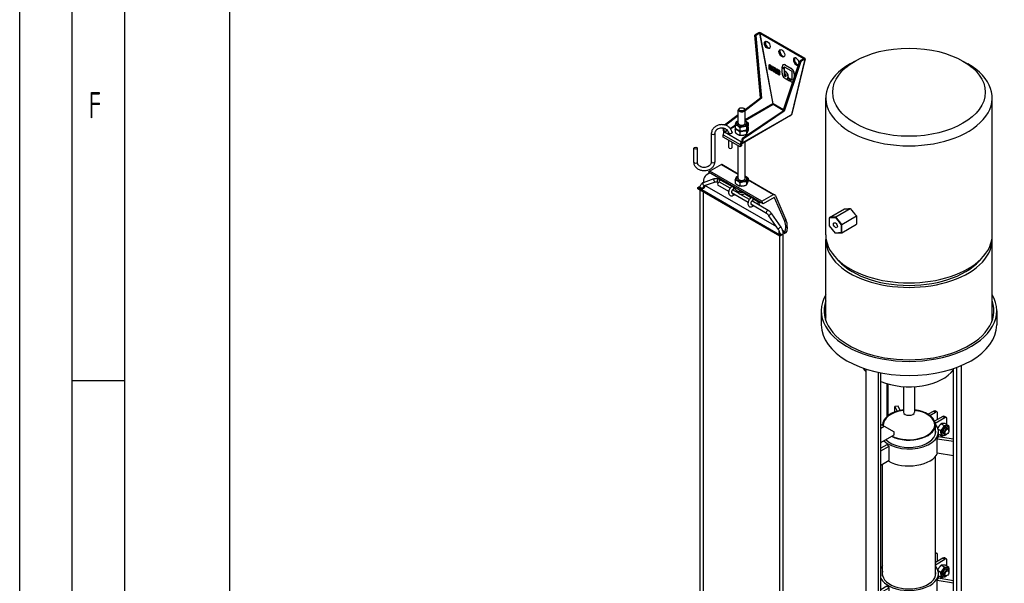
# Model space of a CAD drawing. Header units: millimetres. Extents: x 0 to 5940, y 0 to 4200.
# Tile 11 of 58: x 0 to 937, y 907 to 1444. Entities that reach past the tile are written whole.
import ezdxf

# ---------------------------------------------------------------- set-up
doc = ezdxf.new("R2010")
doc.units = ezdxf.units.MM
doc.header["$LTSCALE"] = 50
doc.layers.get('0').update_dxf_attribs({"linetype": 'CONTINUOUS'})
for name, color, linetype in [('01-LINIE-025', 1, 'CONTINUOUS'), ('02-LINIE-035', 2, 'CONTINUOUS'), ('KSB-BLATTRAND', 2, 'CONTINUOUS')]:
    doc.layers.add(name, color=color, linetype=linetype)
doc.styles.get("Standard").update_dxf_attribs({"font": 'ISOCP.SHX'})

# ---------------------------------------------------------------- blocks, each defined once
blk = doc.blocks.new('A$C9f6073f6')
at = {"layer": '02-LINIE-035'}
for p, q in [((-77.8, 932.8), (-84.9, 928.8)), ((77.8, 932.8), (84.9, 928.8)), ((-120, 682.2), (-120, 879.8)), ((120, 682.2), (120, 879.8)), ((-114.6, 707.3), (-93.2, 719.6)), ((-105.7, 708.1), (-84.9, 720.1)), ((-105.7, 708.1), (-114.6, 707.3)), ((-114.6, 706.6), (-106.1, 707.4)), ((-114.6, 707.3), (-114.6, 706.6)), ((-114.6, 695.3), (-114.6, 706.6)), ((-106.1, 707.4), (-105.7, 708.1)), ((-106.1, 707.4), (-97.6, 696.8)), ((-96.9, 697.1), (-105.7, 708.1)), ((-96.9, 697.1), (-97.6, 696.8)), ((-97.6, 696.8), (-97.6, 685.5)), ((-96.9, 697.1), (-75.6, 709.4)), ((-96.9, 685.3), (-75.6, 697.6)), ((-96.9, 685.3), (-96.9, 697.1)), ((-75.6, 709.4), (-75.6, 697.6)), ((-106.1, 684.7), (-114.6, 695.3)), ((-97.6, 685.5), (-106.1, 684.7)), ((-105.7, 684.5), (-106.1, 684.7)), ((-105.7, 684.5), (-96.9, 685.3)), ((-96.9, 685.3), (-97.6, 685.5)), ((-120, 558.6), (-120, 675.7)), ((120, 558.6), (120, 675.7)), ((-126.5, 572.8), (-126.5, 552.4)), ((126.5, 572.8), (126.5, 552.4)), ((-61.8, 144), (-61.8, 488.6)), ((-44.1, 133.8), (-44.1, 483.9)), ((-40.6, 135.8), (-40.6, 483.2)), ((64.2, 152), (64.2, 489.4)), ((69.1, 151.3), (69.1, 491.2)), ((75.5, 165.2), (75.5, 493.8)), ((-31.4, 420.6), (-31.4, 467.4)), ((-30.2, 421.6), (-30.2, 467)), ((-8, 463.3), (-8, 426.6)), ((8, 463.3), (8, 426.6)), ((-15.7, 435.3), (-20.5, 434.6)), ((-20.5, 426.8), (-20.5, 434.6)), ((-20.5, 434.6), (-17.3, 427.8)), ((-12.7, 429), (-15.7, 435.3)), ((35.6, 428), (27.6, 423.4)), ((30.2, 421.6), (38.4, 426.3)), ((35.6, 428), (38.4, 426.3)), ((40.4, 426.5), (37.6, 428.2)), ((36.5, 414.4), (37.8, 413.7)), ((49, 420.2), (37, 413.3)), ((37.8, 410.5), (51.9, 418.6)), ((41.2, 415.7), (41.2, 424.7)), ((49, 420.2), (51.9, 418.6)), ((53.9, 418.8), (51, 420.4)), ((54.7, 408.6), (54.7, 417)), ((-39.1, 408.1), (-40.6, 407.3)), ((-40.6, 403.2), (-35.6, 406.1)), ((-39.1, 408.1), (-35.6, 406.1)), ((-38.1, 407.5), (-38.1, 408.2)), ((-35.6, 406.1), (-21.5, 397.9)), ((-21.5, 393.8), (-21.5, 397.9)), ((38.1, 394.7), (38.1, 408.2)), ((41.9, 402.1), (45.5, 400.1)), ((42.5, 390.9), (42.5, 398)), ((46.6, 409.9), (50.9, 407.4)), ((52.4, 409.9), (56.8, 407.4)), ((54.6, 404), (56.5, 402.9)), ((57.6, 399.8), (57.6, 400.6)), ((-40.6, 382.8), (-21.5, 393.8)), ((42, 391), (40.7, 388.2)), ((40.7, 388.2), (64.2, 384.6)), ((40.7, 367.8), (40.7, 388.2)), ((64.2, 387.6), (42, 391)), ((42.5, 394.8), (45.9, 392.8)), ((49.1, 392.5), (45.5, 390.5)), ((49.6, 395.3), (51.5, 394.2)), ((54.7, 394.8), (54, 394.5)), ((-32.1, 379.5), (-40.6, 374.6)), ((-40.6, 370.5), (-28.5, 377.5)), ((-28.5, 377.5), (-32.1, 379.5)), ((-28.5, 357.1), (-28.5, 377.5)), ((-40.6, 350.1), (-28.5, 357.1)), ((38.1, 190.5), (38.1, 362.6)), ((40.7, 367.8), (64.2, 364.2)), ((-38.1, 190.5), (-38.1, 351.6)), ((40.4, 222.4), (38.1, 223.8)), ((38.1, 222.4), (38.4, 222.2)), ((38.1, 222), (38.4, 222.2)), ((49, 216.1), (38.1, 209.8)), ((38.1, 206.5), (51.9, 214.5)), ((41.2, 211.6), (41.2, 220.6)), ((49, 216.1), (51.9, 214.5)), ((53.9, 214.7), (51, 216.3)), ((46.6, 205.8), (50.9, 203.3)), ((52.4, 205.8), (56.8, 203.3)), ((54.6, 199.9), (56.5, 198.8)), ((54.7, 204.5), (54.7, 212.8)), ((42, 186.9), (40.7, 184.1)), ((41.9, 198), (45.5, 195.9)), ((64.2, 183.4), (42, 186.9)), ((42.5, 186.8), (42.5, 193.9)), ((42.5, 190.6), (45.9, 188.7)), ((49.1, 188.4), (45.5, 186.3)), ((49.6, 191.2), (51.5, 190.1)), ((54.7, 190.7), (54, 190.3)), ((57.6, 195.7), (57.6, 196.5)), ((-32.1, 175.4), (-40.6, 170.5)), ((-40.6, 166.4), (-28.5, 173.4)), ((-28.5, 173.4), (-32.1, 175.4)), ((-28.5, 153), (-28.5, 173.4)), ((40.7, 184.1), (64.2, 180.4)), ((40.7, 163.7), (40.7, 184.1)), ((40.7, 163.7), (64.2, 160)), ((69.1, 151.3), (75.5, 165.2)), ((-61.8, 144), (-44.1, 133.8)), ((-40.6, 146), (-28.5, 153)), ((64.2, 152), (69.1, 151.3)), ((-44.1, 133.8), (-40.6, 135.8))]:
    blk.add_line(p, q, dxfattribs=at)
for centre, major_axis in [((0, 887.9), (-110, 0)), ((-106.1, 696.1), (-2, 3.46)), ((54.7, 398.2), (-2.04, -3.53)), ((54.7, 194.1), (-2.04, -3.53))]:
    blk.add_ellipse(centre, major_axis=major_axis, ratio=0.57735, dxfattribs=at)
for centre, major_axis, ratio, start_param, end_param in [((0, 879.8), (-120, 0), 0.57735, 5.497787, 10.210176), ((0, 769.1), (-119.6, -42.1), 0.218386, 0.6043, 0.708656), ((0, 769.1), (-101.1, 92.5), 0.697902, 1.353537, 1.457893), ((0, 682.2), (-120, 0), 0.57735, 0, 3.141593), ((0, 675.7), (120, 0), 0.57735, 3.094435, 6.330343), ((0, 675.7), (-115, 0), 0.57735, 0.414092, 2.7275), ((0, 572.8), (126.5, 0), 0.57735, 2.819631, 6.605147), ((0, 572.8), (-122.5, 0), 0.57735, 6.08081, 9.627154), ((0, 552.4), (-122.5, 0), 0.57735, 6.08081, 6.138372), ((0, 553.2), (-121.5, 0), 0.57735, 6.125888, 6.17287), ((0, 552.4), (122.5, 0), 0.57735, 0.144813, 0.202376), ((0, 553.2), (121.5, 0), 0.57735, 0.110315, 0.157297), ((0, 552.4), (126.5, 0), 0.57735, 3.141593, 6.283185), ((0, 503.4), (-69.9, 0), 0.57735, 0.337325, 0.485883), ((0, 503.4), (69.8, 0), 0.57735, 4.092965, 5.879473), ((0, 408.2), (-38.1, 0), 0.57735, 4.924219, 6.31894), ((0, 408.2), (-37.1, 0), 0.57735, 4.930027, 6.348403), ((0, 408.2), (38.1, 0), 0.57735, 3.992741, 7.642151), ((0, 408.2), (37.1, 0), 0.57735, 3.994519, 7.636343), ((0, 426.6), (8, 0), 0.57735, 3.141593, 6.283185), ((35.6, 424.7), (2, 3.46), 0.57735, 0, 0.785398), ((38.4, 423.1), (2, 3.46), 0.57735, 5.497787, 7.068583), ((49, 417), (2, 3.46), 0.57735, 0, 0.785398), ((51.9, 415.3), (2, 3.46), 0.57735, 5.497787, 7.068583), ((0, 398), (-42.5, 0), 0.57735, 5.820309, 5.867316), ((0, 398), (42.5, 0), 0.57735, 3.68947, 6.746062), ((0, 398), (38.5, 0), 0.57735, 3.664238, 6.436229), ((52.1, 399.6), (3.65, 6.32), 0.57735, 5.402983, 10.30498), ((52.1, 399.6), (2.5, 4.33), 0.57735, 0, 3.141593), ((54, 398.6), (2.5, 4.33), 0.57735, 5.497896, 10.210067), ((0, 373.5), (42.5, 0), 0.57735, 3.926991, 6.042918), ((38.4, 219), (2, 3.46), 0.57735, 5.497787, 7.068583), ((49, 212.8), (2, 3.46), 0.57735, 0, 0.785398), ((51.9, 211.2), (2, 3.46), 0.57735, 5.497787, 7.068583), ((0, 193.9), (-42.5, 0), 0.57735, 5.82148, 5.97929), ((0, 193.9), (-42.5, 0), 0.57735, 0.303895, 3.603298), ((52.1, 195.5), (3.65, 6.32), 0.57735, 5.402983, 10.30498), ((52.1, 195.5), (2.5, 4.33), 0.57735, 0, 3.141593), ((54, 194.4), (2.5, 4.33), 0.57735, 5.497896, 10.210067), ((0, 193.9), (38.5, 0), 0.57735, 2.988549, 6.436229), ((0, 169.4), (42.5, 0), 0.57735, 3.926991, 6.042918)]:
    blk.add_ellipse(centre, major_axis=major_axis, ratio=ratio, start_param=start_param, end_param=end_param, dxfattribs=at)
for points, weights in [([(46.6, 409.9), (43.2, 407), (41.5, 403.4)], [1, 1.14154565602, 1.02407252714]), ([(45.5, 400.1), (49.2, 403.2), (50.9, 407.4)], [1, 1.15470053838, 1]), ([(45.9, 392.8), (46.6, 395.9), (45.5, 400.1)], [1, 1.15470053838, 1]), ([(52.4, 409.9), (48.6, 410.5), (46.6, 409.9)], [1, 1.15470053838, 1]), ([(50.9, 407.4), (54.8, 406.9), (56.8, 407.4)], [1, 1.15470053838, 1]), ([(56.8, 407.4), (57.7, 404), (57.4, 401.6)], [1, 1.12227556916, 1.05125750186]), ([(51.8, 392.8), (49.8, 392.3), (45.9, 392.8)], [1, 1.15470053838, 1]), ([(53.2, 394.1), (52.5, 393.5), (51.8, 392.8)], [1.04661676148, 1.02859326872, 1]), ([(46.6, 205.8), (43.2, 202.9), (41.5, 199.3)], [1, 1.14154565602, 1.02407252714]), ([(45.5, 195.9), (49.2, 199.1), (50.9, 203.3)], [1, 1.15470053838, 1]), ([(52.4, 205.8), (48.6, 206.3), (46.6, 205.8)], [1, 1.15470053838, 1]), ([(50.9, 203.3), (54.8, 202.7), (56.8, 203.3)], [1, 1.15470053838, 1]), ([(56.8, 203.3), (57.7, 199.9), (57.4, 197.4)], [1, 1.12227556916, 1.05125750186]), ([(45.9, 188.7), (46.6, 191.8), (45.5, 195.9)], [1, 1.15470053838, 1]), ([(51.8, 188.7), (49.8, 188.1), (45.9, 188.7)], [1, 1.15470053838, 1]), ([(53.2, 190), (52.5, 189.3), (51.8, 188.7)], [1.04661676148, 1.02859326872, 1])]:
    blk.add_rational_spline(points, weights, degree=2, dxfattribs=at)
blk = doc.blocks.new('Rahmen_A2')
at = {"color": 1, "ltscale": 150}
for p, q in [((0, 0), (0, 420)), ((10, 10), (10, 410)), ((20, 10), (20, 297))]:
    blk.add_line(p, q, dxfattribs=at)
at = {"layer": 'KSB-BLATTRAND'}
for p, q in [((5, 5), (5, 415)), ((10, 110), (5, 110))]:
    blk.add_line(p, q, dxfattribs=at)
at = {"layer": 'KSB-BLATTRAND', "width": 0.75}
blk.add_text('F', height=2.5, dxfattribs=at).set_placement((6.5625, 135))

msp = doc.modelspace()

# ---------------------------------------------------------------- linework, layer by layer
at = {"layer": '02-LINIE-035'}
for p, q in [((703.59, 1431.48), (699.91, 1429.36)), ((705.18, 1369.7), (699.91, 1429.36)), ((699.91, 1429.36), (700.86, 1428.81)), ((704.3, 1430.8), (700.86, 1428.81)), ((700.86, 1428.81), (706.12, 1369.15)), ((704.3, 1430.8), (716.9, 1363.76)), ((717.35, 1363.83), (704.77, 1430.8)), ((704.77, 1430.8), (746.07, 1406.95)), ((705.45, 1431.46), (747.22, 1407.35)), ((747.25, 1406.27), (734.67, 1353.84)), ((747.61, 1406.69), (735.04, 1354.31)), ((746.08, 1406.68), (742.63, 1404.69)), ((747.25, 1406.27), (743.57, 1404.15)), ((746.07, 1406.95), (745.99, 1406.64)), ((713.69, 1401.19), (713.46, 1401.05)), ((713.46, 1396.76), (713.46, 1401.05)), ((713.46, 1401.05), (714.35, 1400.54)), ((714.35, 1396.24), (713.46, 1396.76)), ((713.69, 1401.19), (714.58, 1400.67)), ((714.58, 1400.67), (714.35, 1400.54)), ((714.35, 1400.54), (714.35, 1398.54)), ((714.35, 1398.54), (715.25, 1400.02)), ((715.25, 1395.72), (714.35, 1398.24)), ((714.35, 1398.24), (714.35, 1396.24)), ((714.58, 1400.67), (714.58, 1398.92)), ((714.58, 1397.6), (714.58, 1396.38)), ((715.48, 1400.15), (715.25, 1400.02)), ((715.25, 1400.02), (716.26, 1399.44)), ((716.26, 1399.44), (715.29, 1397.85)), ((715.52, 1397.98), (715.29, 1397.85)), ((715.29, 1397.85), (716.26, 1395.14)), ((715.48, 1400.15), (716.49, 1399.57)), ((716.49, 1399.57), (715.52, 1397.98)), ((715.52, 1397.98), (716.49, 1395.28)), ((716.49, 1399.57), (716.26, 1399.44)), ((716.94, 1397.46), (716.94, 1398.21)), ((717.38, 1398.81), (717.15, 1398.68)), ((717.89, 1398.76), (717.66, 1398.63)), ((717.66, 1398.63), (719.01, 1397.85)), ((718.04, 1397.5), (717.83, 1397.38)), ((717.83, 1397.38), (717.83, 1397.11)), ((718.06, 1397.24), (717.83, 1397.11)), ((717.89, 1398.76), (719.24, 1397.98)), ((718.23, 1396.9), (718, 1396.77)), ((718, 1396.77), (719.13, 1395.9)), ((718.64, 1397.15), (718.04, 1397.5)), ((718.06, 1397.49), (718.06, 1397.24)), ((718.23, 1396.9), (719.36, 1396.03)), ((718.84, 1396.67), (718.84, 1396.79)), ((719.74, 1396.16), (718.84, 1396.67)), ((719.24, 1397.98), (719.01, 1397.85)), ((719.97, 1396.72), (719.74, 1396.59)), ((719.74, 1396.59), (719.74, 1396.16)), ((719.97, 1396.72), (719.97, 1396.29)), ((720.76, 1397.11), (720.53, 1396.97)), ((720.53, 1392.68), (720.53, 1396.97)), ((720.53, 1396.97), (722.65, 1395.75)), ((720.76, 1397.11), (722.88, 1395.88)), ((725.75, 1398.27), (725.75, 1399.03)), ((726.67, 1398.8), (725.75, 1398.27)), ((725.75, 1397.57), (726.67, 1398.11)), ((725.98, 1397.71), (725.75, 1397.57)), ((725.75, 1392.96), (725.75, 1397.57)), ((725.98, 1397.71), (726.9, 1398.24)), ((726.82, 1401.02), (726.59, 1400.89)), ((726.64, 1357.31), (742.63, 1404.69)), ((727.59, 1397.21), (726.67, 1398.8)), ((726.9, 1398.24), (726.67, 1398.11)), ((726.67, 1398.11), (727.59, 1396.51)), ((726.9, 1398.24), (727.82, 1396.64)), ((743.57, 1404.15), (727.58, 1356.76)), ((727.82, 1398.09), (727.59, 1397.96)), ((727.59, 1397.96), (727.59, 1397.21)), ((727.82, 1397.34), (727.59, 1397.21)), ((727.82, 1396.64), (727.59, 1396.51)), ((727.59, 1396.51), (727.59, 1391.91)), ((727.82, 1398.09), (727.82, 1397.34)), ((727.82, 1396.64), (727.82, 1392.04)), ((728.84, 1400.82), (728.61, 1400.69)), ((728.61, 1400.69), (734.32, 1397.39)), ((734.32, 1395.27), (728.61, 1398.56)), ((728.84, 1400.82), (734.55, 1397.53)), ((734.55, 1397.53), (734.32, 1397.39)), ((742.63, 1404.69), (743.57, 1404.15)), ((714.58, 1396.38), (714.35, 1396.24)), ((716.26, 1395.14), (715.25, 1395.72)), ((716.49, 1395.28), (716.26, 1395.14)), ((717.17, 1396.15), (716.94, 1396.02)), ((716.94, 1395.59), (716.94, 1396.02)), ((716.94, 1396.02), (717.83, 1395.5)), ((717.17, 1396.15), (718.06, 1395.64)), ((718.67, 1395.41), (717.54, 1396.28)), ((719.01, 1393.55), (717.66, 1394.33)), ((718.06, 1395.64), (717.83, 1395.5)), ((718.06, 1395.52), (717.83, 1395.39)), ((717.83, 1395.5), (717.83, 1395.39)), ((718.27, 1395.16), (718.04, 1395.03)), ((718.04, 1395.03), (718.64, 1394.68)), ((718.06, 1395.64), (718.06, 1395.52)), ((718.27, 1395.16), (718.84, 1394.82)), ((718.84, 1394.8), (718.64, 1394.68)), ((718.84, 1394.8), (718.84, 1395.07)), ((719.36, 1396.03), (719.13, 1395.9)), ((719.75, 1393.64), (719.52, 1393.5)), ((719.97, 1396.29), (719.74, 1396.16)), ((719.97, 1394.85), (719.74, 1394.72)), ((719.74, 1394.72), (719.74, 1393.97)), ((719.97, 1394.11), (719.74, 1393.97)), ((719.97, 1394.85), (719.97, 1394.11)), ((722.65, 1391.45), (720.53, 1392.68)), ((721.42, 1395.65), (722.36, 1395.11)), ((721.42, 1394.69), (721.42, 1395.65)), ((721.65, 1394.82), (721.42, 1394.69)), ((722.36, 1394.15), (721.42, 1394.69)), ((721.42, 1392.97), (721.42, 1393.93)), ((721.42, 1393.93), (722.36, 1393.39)), ((721.65, 1393.1), (721.42, 1392.97)), ((722.36, 1392.43), (721.42, 1392.97)), ((721.65, 1395.52), (721.65, 1394.82)), ((721.65, 1394.82), (722.49, 1394.34)), ((721.65, 1393.8), (721.65, 1393.1)), ((721.65, 1393.1), (722.49, 1392.62)), ((722.49, 1394.23), (722.36, 1394.15)), ((722.49, 1392.5), (722.36, 1392.43)), ((722.49, 1394.87), (722.49, 1394.23)), ((722.49, 1393.15), (722.49, 1392.51)), ((722.88, 1395.88), (722.65, 1395.75)), ((723.4, 1393.68), (723.17, 1393.55)), ((723.4, 1391.53), (723.17, 1391.4)), ((723.61, 1394.62), (723.38, 1394.49)), ((723.38, 1394.49), (723.38, 1394.02)), ((723.61, 1394.15), (723.38, 1394.02)), ((723.61, 1392.47), (723.38, 1392.34)), ((723.38, 1392.34), (723.38, 1391.87)), ((723.61, 1392), (723.38, 1391.87)), ((723.61, 1394.62), (723.61, 1394.15)), ((723.61, 1392.47), (723.61, 1392)), ((727.82, 1392.04), (727.59, 1391.91)), ((728.21, 1395.03), (727.98, 1394.9)), ((727.98, 1392.59), (727.98, 1394.9)), ((730.4, 1387.22), (730.17, 1387.09)), ((730.87, 1387.92), (730.64, 1387.79)), ((731.94, 1388.46), (731.71, 1388.33)), ((731.71, 1388.33), (732.84, 1387.67)), ((731.94, 1388.46), (733.07, 1387.81)), ((733.07, 1387.81), (732.84, 1387.67)), ((732.84, 1387.67), (732.84, 1385.55)), ((733.07, 1387.81), (733.07, 1385.68)), ((733.5, 1387.56), (733.27, 1387.43)), ((733.27, 1385.3), (733.27, 1387.43)), ((733.27, 1387.43), (734.32, 1386.82)), ((733.5, 1387.56), (734.55, 1386.96)), ((735.34, 1387.43), (735.34, 1393.49)), ((737.42, 1392.53), (737.19, 1392.4)), ((737.19, 1392.4), (737.19, 1388.57)), ((737.42, 1392.53), (737.42, 1389.25)), ((732.84, 1385.55), (730.17, 1387.09)), ((733.07, 1385.68), (732.84, 1385.55)), ((734.31, 1384.7), (733.27, 1385.3)), ((734.55, 1386.96), (734.32, 1386.82)), ((690.44, 1358.52), (705.18, 1369.7)), ((706.12, 1369.15), (690.52, 1357.31)), ((706.12, 1369.15), (705.18, 1369.7)), ((685.43, 1359.7), (684.97, 1359.43)), ((689.11, 1359.7), (689.57, 1359.43)), ((716.9, 1363.76), (690.52, 1348.53)), ((690.52, 1348.07), (717.12, 1363.43)), ((717.12, 1363.43), (726.82, 1357.83)), ((726.97, 1358.28), (717.35, 1363.83)), ((670.98, 1343.74), (684.02, 1353.64)), ((684.02, 1352.38), (672.18, 1343.39)), ((684.02, 1345.37), (684.02, 1358.11)), ((733.86, 1352.75), (687.89, 1326.22)), ((688.14, 1331.07), (726.64, 1357.31)), ((734.1, 1353.11), (688.14, 1326.57)), ((727.58, 1356.76), (689.09, 1330.52)), ((690.52, 1345.37), (690.52, 1358.11)), ((727.58, 1356.76), (726.64, 1357.31)), ((669.18, 1340.74), (669.86, 1337.13)), ((670.05, 1340.61), (670.71, 1337.09)), ((681.11, 1343.1), (676.47, 1340.42)), ((676.71, 1340.09), (681.11, 1342.63)), ((681.11, 1343.75), (681.11, 1340.83)), ((685.62, 1341.15), (685.62, 1338.23)), ((691.78, 1342.1), (691.78, 1339.18)), ((693.43, 1345.66), (693.43, 1342.74)), ((693.43, 1341.41), (693.43, 1338.5)), ((658.36, 1335.52), (658.36, 1308.56)), ((661.61, 1335.52), (661.61, 1308.56)), ((669.58, 1334.36), (685.66, 1325.07)), ((669.58, 1332.24), (669.58, 1334.36)), ((685.66, 1322.95), (669.58, 1332.24)), ((673.6, 1338.76), (670.71, 1337.09)), ((670.93, 1336.76), (673.87, 1338.46)), ((670.95, 1336.75), (670.93, 1336.76)), ((687.04, 1327.46), (670.95, 1336.75)), ((681.11, 1339.51), (681.11, 1336.59)), ((685.62, 1336.9), (685.62, 1333.98)), ((687.29, 1327.52), (688.14, 1331.07)), ((689.09, 1330.52), (688.14, 1331.07)), ((691.78, 1337.86), (691.78, 1334.94)), ((641.86, 1308.28), (641.86, 1321.76)), ((645.11, 1308.28), (645.11, 1321.76)), ((674.87, 1322.32), (674.87, 1329.18)), ((678.12, 1322.32), (678.12, 1327.31)), ((684.02, 1292.83), (684.02, 1323.9)), ((685.66, 1325.07), (685.66, 1322.95)), ((687.04, 1323.74), (685.66, 1322.95)), ((687.06, 1327.45), (687.04, 1327.46)), ((687.04, 1327.46), (687.04, 1326.4)), ((687.04, 1326.4), (687.24, 1326.28)), ((687.04, 1325.87), (687.04, 1323.74)), ((687.3, 1327.58), (687.06, 1327.45)), ((688.14, 1326.57), (689.09, 1330.52)), ((690.52, 1292.83), (690.52, 1327.73)), ((667.97, 1306.1), (656.94, 1299.73)), ((667.97, 1306.1), (684.02, 1296.83)), ((668.38, 1306.3), (684.02, 1297.27)), ((656.79, 1298.22), (653.35, 1295.8)), ((656.94, 1299.73), (655.72, 1298.84)), ((707.8, 1268.77), (655.72, 1298.84)), ((706.58, 1271.07), (656.94, 1299.73)), ((645.45, 1284.07), (646.14, 1284.47)), ((723.58, 1238.96), (645.45, 1284.07)), ((645.45, 1283.01), (645.45, 1284.07)), ((646.14, 1284.47), (647.28, 1283.81)), ((647.93, 1283.87), (646.79, 1284.53)), ((647.73, 1283.99), (647.73, 1284.19)), ((651.04, 1291.18), (650.82, 1289.06)), ((650.95, 1289.11), (661.18, 1292.64)), ((650.98, 1284.03), (650.98, 1284.19)), ((652.01, 1286.04), (662.23, 1289.56)), ((720.59, 1246.65), (652.23, 1286.12)), ((664.25, 1289.39), (664.95, 1288.99)), ((674.96, 1280.49), (664.52, 1286.57)), ((665.56, 1292.36), (667.35, 1291.32)), ((676.35, 1283.44), (666.16, 1289.38)), ((667.46, 1291.28), (678.25, 1285.05)), ((679.02, 1285.39), (678.48, 1285.15)), ((681.11, 1291.21), (681.11, 1288.29)), ((681.11, 1282.46), (681.11, 1284.18)), ((685.62, 1288.61), (685.62, 1285.69)), ((691.78, 1289.56), (691.78, 1286.64)), ((693.43, 1293.12), (693.43, 1290.2)), ((693.43, 1291.83), (718.49, 1277.36)), ((693.43, 1291.39), (717.61, 1277.44)), ((723.58, 1237.9), (645.45, 1283.01)), ((647.73, 552.6), (647.73, 1281.69)), ((650.98, 550.73), (650.98, 1279.82)), ((693.32, 1269.78), (677.5, 1279)), ((684.3, 1278.8), (678.63, 1282.11)), ((678.87, 1276.6), (680.45, 1277.28)), ((681.11, 1283.45), (679.51, 1282.76)), ((681.05, 1283.43), (681.11, 1283.4)), ((684.02, 1279.56), (684.02, 1280.41)), ((685.43, 1277.97), (684.97, 1278.23)), ((685.62, 1279.85), (685.62, 1281.58)), ((694.68, 1272.75), (686.29, 1277.64)), ((689.11, 1277.97), (689.57, 1278.23)), ((689.8, 1278.38), (696.64, 1274.43)), ((697.41, 1274.77), (696.86, 1274.54)), ((706.58, 1271.07), (717.61, 1277.44)), ((718.1, 1274.72), (707.8, 1268.77)), ((718.06, 1274.7), (718.55, 1274.42)), ((719.34, 1276.44), (719.75, 1275.67)), ((719.75, 1275.67), (729.41, 1253.49)), ((710.96, 1259.49), (695.97, 1268.23)), ((712.6, 1262.29), (696.95, 1271.42)), ((697.25, 1265.99), (698.73, 1266.62)), ((700.22, 1273.15), (697.89, 1272.15)), ((699.44, 1272.81), (704.23, 1270.05)), ((707.8, 1268.77), (706.58, 1271.07)), ((728.02, 1252.69), (718.55, 1274.42)), ((722.02, 1244.59), (713.21, 1257.31)), ((724.69, 1246.44), (715.88, 1259.16)), ((729.41, 1253.49), (728.02, 1252.69)), ((729.17, 1246.07), (730.56, 1246.87)), ((730.56, 1246.87), (730.12, 1242.6)), ((723.12, 1240.02), (724.27, 1239.36)), ((723.56, 530.03), (723.56, 1237.91)), ((724.27, 1239.36), (723.58, 1238.96)), ((723.58, 1237.9), (723.58, 1238.96)), ((725.19, 1238.83), (723.58, 1237.9)), ((724.92, 1239.42), (723.77, 1240.09)), ((728.74, 1241.94), (726.24, 1243.38)), ((727.49, 1240.15), (726.81, 1240.55)), ((726.81, 531.91), (726.81, 1240.21)), ((728.41, 1241.75), (727.27, 1242.41)), ((729.21, 1241.15), (727.49, 1240.15)), ((728.74, 1241.94), (728.41, 1241.75)), ((728.74, 1241.94), (729.17, 1246.07))]:
    msp.add_line(p, q, dxfattribs=at)
for centre, major_axis, ratio, start_param, end_param in [((704.53, 1430.93), (-1.32, 0.03), 0.576873, 3.955732, 5.526528), ((704.54, 1430.66), (-0.33, 0.008), 0.576873, 3.955732, 5.526528), ((712.55, 1420.47), (-1.95, 3.38), 0.57735, 0.237941, 2.903652), ((726.34, 1412.51), (-1.95, 3.38), 0.57735, 0.237941, 2.903652), ((739.21, 1404.02), (-1.95, 3.38), 0.57735, 4.01245, 9.494252), ((740.13, 1404.55), (-1.95, 3.38), 0.57735, 0.237941, 2.826533), ((745.84, 1406.82), (-0.33, 0.008), 0.576873, 2.384936, 3.955732), ((746.31, 1406.82), (-1.32, 0.03), 0.576873, 2.384936, 3.955732), ((717.66, 1397.79), (-0.513, 0.889), 0.57735, -0.785398, 0.785398), ((717.66, 1397.04), (-0.513, 0.889), 0.57735, 0.785398, 2.187851), ((717.89, 1397.92), (-0.513, 0.889), 0.57735, -0.785398, 0), ((718.04, 1397.26), (-0.147, 0.254), 0.57735, -0.785398, 0.785398), ((718.04, 1396.99), (-0.147, 0.254), 0.57735, 0.785398, 2.187851), ((718.27, 1397.12), (-0.147, 0.254), 0.57735, 0.785398, 2.187851), ((718.64, 1396.91), (-0.147, 0.254), 0.57735, 3.926991, 5.497787), ((719.01, 1397.01), (-0.513, 0.889), 0.57735, 3.926991, 5.497787), ((719.24, 1397.14), (-0.513, 0.889), 0.57735, 3.926991, 5.497787), ((728.61, 1397.38), (-2.03, 3.51), 0.57735, -0.785398, 0.785398), ((728.84, 1397.51), (-2.03, 3.51), 0.57735, -0.785398, 0), ((728.61, 1397.38), (-0.72, 1.25), 0.57735, -0.785398, 0.794664), ((728.84, 1397.51), (-0.72, 1.25), 0.57735, 0.159271, 0.794664), ((734.32, 1394.08), (-2.03, 3.51), 0.57735, 3.919587, 5.497787), ((734.55, 1394.21), (-2.03, 3.51), 0.57735, 3.919587, 5.497787), ((717.66, 1395.17), (-0.513, 0.889), 0.57735, 0.785398, 2.356194), ((718.04, 1395.27), (-0.147, 0.254), 0.57735, 0.785398, 2.356194), ((718.27, 1395.4), (-0.147, 0.254), 0.57735, 0.785398, 2.356194), ((718.64, 1394.92), (-0.147, 0.254), 0.57735, 2.356194, 3.926991), ((718.64, 1395.19), (-0.147, 0.254), 0.57735, 3.926991, 5.329444), ((719.01, 1394.39), (-0.513, 0.889), 0.57735, 2.356194, 3.926991), ((719.01, 1395.14), (-0.513, 0.889), 0.57735, 3.926991, 5.329444), ((719.24, 1395.27), (-0.513, 0.889), 0.57735, 3.926991, 5.329444), ((719.24, 1394.52), (-0.513, 0.889), 0.57735, 3.141593, 3.926991), ((722.36, 1394.95), (-0.094, 0.163), 0.57735, 3.89848, 5.496261), ((722.36, 1394.3), (-0.094, 0.163), 0.57735, 2.350158, 3.944321), ((722.36, 1393.23), (-0.094, 0.163), 0.57735, 3.898476, 5.496271), ((722.36, 1392.58), (-0.094, 0.163), 0.57735, 2.356104, 3.944321), ((722.65, 1394.91), (-0.513, 0.889), 0.57735, 3.927147, 5.505516), ((722.65, 1394.44), (-0.513, 0.889), 0.57735, 2.356485, 3.927147), ((722.65, 1392.76), (-0.513, 0.889), 0.57735, 3.927147, 5.497808), ((722.65, 1392.29), (-0.513, 0.889), 0.57735, 2.356194, 3.927147), ((722.88, 1395.04), (-0.513, 0.889), 0.57735, 3.927147, 5.505516), ((722.88, 1392.89), (-0.513, 0.889), 0.57735, 3.927147, 5.141488), ((722.88, 1394.57), (-0.513, 0.889), 0.57735, 3.141593, 3.927147), ((722.88, 1392.42), (-0.513, 0.889), 0.57735, 3.141593, 3.927147), ((728.61, 1391.3), (-2.03, 3.51), 0.57735, 0.785398, 2.888804), ((728.61, 1391.3), (-0.72, 1.25), 0.57735, 0.768239, 6.166043), ((728.84, 1391.43), (-0.72, 1.25), 0.57735, 0.768239, 2.982302), ((728.61, 1391.3), (-2.03, 3.51), 0.57735, 2.888831, 5.720942), ((728.84, 1391.43), (-2.03, 3.51), 0.57735, 3.141593, 5.720942), ((728.61, 1391.3), (-2.31, 3.99), 0.57735, 2.851949, 3.607438), ((728.84, 1391.43), (-2.31, 3.99), 0.57735, 2.851949, 3.091746), ((734.32, 1394.08), (-0.72, 1.25), 0.57735, 3.926957, 5.497787), ((734.32, 1388.01), (-0.72, 1.25), 0.57735, 2.356194, 3.939419), ((734.32, 1388.01), (-2.03, 3.51), 0.57735, 2.353628, 2.878223), ((734.55, 1388.14), (-0.72, 1.25), 0.57735, 2.356194, 2.982306), ((687.27, 1358.11), (-3.25, 0), 0.57735, -0.785398, 3.926991), ((717.12, 1363.69), (0.319, 0.06), 0.424456, 0.691431, 2.262227), ((717.12, 1363.69), (-0.163, 0.281), 0.57735, 1.02412, 2.356194), ((717.12, 1363.69), (0.162, 0.281), 0.57735, 3.926991, 5.497787), ((733.21, 1353.88), (-0.65, 1.13), 0.57735, 3.141593, 3.688269), ((734.21, 1353.58), (0.421, 0.505), 0.426497, 4.000505, 5.571301), ((733.78, 1354.61), (-1.26, 0.3), 0.697498, 2.507644, 3.141593), ((687.27, 1345.37), (-4.97, 0), 0.57735, -0.858472, 4.000065), ((687.27, 1345.37), (3.25, 0), 0.57735, 3.141593, 6.283185), ((659.99, 1335.52), (1.62, 0), 0.57735, 3.141593, 6.283185), ((670.95, 1335.15), (0.98, 1.69), 0.57735, 0.785398, 2.356194), ((670.75, 1336.86), (-0.65, 1.13), 0.57735, 1.02412, 1.854071), ((670.93, 1337.02), (-0.163, 0.281), 0.57735, 1.02412, 2.356194), ((676.49, 1336.65), (1.95, 0), 0.57735, 2.785838, 7.022017), ((676.49, 1335.59), (1.95, 0), 0.57735, 2.574644, 2.65071), ((676.49, 1335.59), (1.95, 0), 0.57735, 0.490883, 0.597118), ((676.49, 1322.32), (1.62, 0), 0.57735, 3.141593, 6.283185), ((687.04, 1325.87), (0.98, 1.69), 0.57735, 0.785398, 2.356194), ((687.5, 1326.13), (0.325, 0.563), 0.57735, 1.570796, 2.356194), ((687.06, 1327.71), (-0.162, 0.281), 0.57735, 2.356194, 3.688269), ((687.24, 1327.34), (-0.65, 1.13), 0.57735, 2.356194, 3.688269), ((643.48, 1308.28), (1.62, 0), 0.57735, 3.141593, 6.283185), ((659.99, 1308.56), (1.62, 0), 0.57735, 3.141593, 6.283185), ((667.15, 1305.51), (1.23, 0.79), 0.052268, 0.026814, 0.812212), ((657.93, 1287.2), (-3.79, 9.03), 0.645014, 0.142307, 0.867173), ((687.27, 1292.83), (-4.97, 0), 0.57735, -0.858472, 4.000065), ((646.14, 1283.41), (0.65, 1.13), 0.57735, 0, 0.785398), ((649.35, 1285), (2.92, 0), 0.57735, 3.926991, 6.873082), ((649.35, 1284.19), (1.63, 0), 0.57735, 3.141593, 3.387988), ((651.48, 1287.58), (0.53, -1.54), 0.720014, 3.141593, 6.283185), ((649.35, 1284.19), (-1.62, 0), 0.57735, 2.92469, 3.141593), ((661.7, 1291.1), (0.53, -1.54), 0.720014, 3.141593, 6.283185), ((664.91, 1290.87), (0.61, 1.51), 0.466923, 0.711395, 3.075429), ((665.34, 1287.98), (-0.82, -1.4), 0.574408, 3.141593, 6.283185), ((664.91, 1290.87), (0.61, 1.51), 0.466923, -0.066164, 0.711395), ((666.65, 1289.87), (0.81, 1.41), 0.57735, 0.785398, 2.228139), ((666.65, 1289.87), (0.81, 1.41), 0.57735, 0, 0.785398), ((678.99, 1283.96), (-0.51, 1.19), 0.645813, 3.141593, 6.283185), ((687.27, 1292.83), (3.25, 0), 0.57735, 3.141593, 6.283185), ((647.28, 1282.75), (0.65, 1.13), 0.57735, -0.000001, 0.785398), ((678.35, 1277.8), (-0.51, 1.19), 0.645813, 3.141593, 4.63496), ((687.27, 1279.56), (3.25, 0), 0.57735, 3.141593, 5.909304), ((687.27, 1279.03), (-2.6, 0), 0.57735, 0.785398, 2.356194), ((697.38, 1273.34), (-0.51, 1.19), 0.645813, 3.141593, 6.283185), ((718.42, 1275.91), (-0.78, 1.55), 0.611145, -1.536636, 0.03416), ((718.3, 1274.34), (-0.196, 0.387), 0.611145, 4.619576, 6.317345), ((696.74, 1267.18), (-0.51, 1.19), 0.645813, 3.141593, 4.525873), ((703.42, 1268.64), (0.81, 1.41), 0.57735, 4.156687, 8.404612), ((711.78, 1260.89), (0.82, 1.4), 0.574408, 0.002153, 3.141593), ((714.54, 1258.23), (-1.34, -0.93), 0.115176, 3.141593, 6.283185), ((722.28, 1250.05), (-3.79, 9.03), 0.645014, 4.008765, 4.733632), ((723.67, 1250.85), (-3.79, 9.03), 0.645014, 4.008765, 4.733632), ((723.35, 1245.51), (-1.34, -0.93), 0.115176, 3.141593, 6.283185), ((725.19, 1241.22), (-2.93, 0), 0.57735, -0.793015, 0.785398), ((723.12, 1238.96), (0.65, 1.13), 0.57735, -0.000001, 0.785398), ((724.27, 1238.3), (0.65, 1.13), 0.57735, -0.785398, 0.785398), ((725.19, 1240.21), (-1.62, 0), 0.57735, 1.501565, 3.141593), ((725.19, 1241.22), (-2.93, 0), 0.57735, 3.923285, 4.269101), ((728.41, 1240.69), (0.65, 1.13), 0.57735, 0.785398, 2.356194), ((729.21, 1242.21), (0.65, 1.13), 0.57735, 3.926991, 5.370814)]:
    msp.add_ellipse(centre, major_axis=major_axis, ratio=ratio, start_param=start_param, end_param=end_param, dxfattribs=at)
for centre, major_axis in [((711.63, 1419.94), (-1.95, 3.38)), ((725.42, 1411.98), (-1.95, 3.38)), ((687.27, 1358.64), (2.6, 0)), ((643.48, 1321.76), (1.62, 0))]:
    msp.add_ellipse(centre, major_axis=major_axis, ratio=0.57735, dxfattribs=at)
for points, knots in [([(735.04, 1354.31), (735, 1354.15), (734.95, 1354.02), (734.84, 1353.77), (734.77, 1353.66), (734.63, 1353.45), (734.55, 1353.35), (734.38, 1353.16), (734.29, 1353.07), (734.09, 1352.9), (733.98, 1352.82), (733.86, 1352.75)], [-1.570796, -1.570796, -1.570796, -1.570796, -1.256637, -1.256637, -0.942478, -0.942478, -0.628319, -0.628319, -0.314159, -0.314159, 0, 0, 0, 0]), ([(678.11, 1336.02), (678.09, 1336.82), (677.93, 1337.6), (677.33, 1339.17), (676.87, 1339.95), (675.68, 1341.35), (674.94, 1341.97), (673.25, 1343), (672.3, 1343.4), (670.29, 1343.92), (669.22, 1344.05), (667.09, 1344), (666.02, 1343.83), (664, 1343.21), (663.04, 1342.76), (661.34, 1341.62), (660.6, 1340.94), (659.41, 1339.4), (658.97, 1338.56), (658.47, 1336.97), (658.36, 1336.25), (658.36, 1335.52)], [4.73803, 4.73803, 4.73803, 4.73803, 5.01015, 5.01015, 5.3126, 5.3126, 5.628196, 5.628196, 5.95556, 5.95556, 6.288713, 6.288713, 6.623424, 6.623424, 6.957172, 6.957172, 7.286169, 7.286169, 7.604043, 7.604043, 7.853982, 7.853982, 7.853982, 7.853982]), ([(674.86, 1336.03), (674.83, 1336.54), (674.7, 1337.04), (674.22, 1338.05), (673.85, 1338.55), (672.92, 1339.4), (672.39, 1339.76), (671.2, 1340.32), (670.56, 1340.53), (669.21, 1340.77), (668.51, 1340.8), (667.13, 1340.71), (666.45, 1340.57), (665.17, 1340.15), (664.57, 1339.86), (663.51, 1339.17), (663.05, 1338.76), (662.31, 1337.86), (662.03, 1337.37), (661.69, 1336.42), (661.61, 1335.97), (661.61, 1335.52)], [4.761491, 4.761491, 4.761491, 4.761491, 5.082155, 5.082155, 5.428457, 5.428457, 5.743821, 5.743821, 6.047388, 6.047388, 6.347649, 6.347649, 6.647352, 6.647352, 6.947851, 6.947851, 7.252315, 7.252315, 7.5696, 7.5696, 7.853982, 7.853982, 7.853982, 7.853982]), ([(661.61, 1308.56), (661.61, 1307.69), (661.45, 1306.82), (660.83, 1305.16), (660.37, 1304.37), (659.17, 1302.93), (658.42, 1302.29), (656.73, 1301.21), (655.77, 1300.78), (653.75, 1300.21), (652.68, 1300.05), (650.55, 1300.05), (649.48, 1300.19), (647.46, 1300.76), (646.5, 1301.18), (644.81, 1302.28), (644.06, 1302.95), (642.89, 1304.45), (642.46, 1305.27), (641.97, 1306.84), (641.86, 1307.56), (641.86, 1308.28)], [1.570796, 1.570796, 1.570796, 1.570796, 1.868557, 1.868557, 2.174258, 2.174258, 2.493652, 2.493652, 2.82323, 2.82323, 3.157127, 3.157127, 3.491818, 3.491818, 3.824743, 3.824743, 4.151311, 4.151311, 4.465119, 4.465119, 4.712389, 4.712389, 4.712389, 4.712389]), ([(658.36, 1308.56), (658.36, 1307.97), (658.23, 1307.38), (657.71, 1306.28), (657.35, 1305.77), (656.44, 1304.89), (655.91, 1304.5), (654.74, 1303.89), (654.09, 1303.66), (652.75, 1303.35), (652.05, 1303.29), (650.67, 1303.32), (649.99, 1303.42), (648.71, 1303.78), (648.11, 1304.04), (647.04, 1304.68), (646.58, 1305.07), (645.83, 1305.93), (645.54, 1306.41), (645.19, 1307.36), (645.11, 1307.81), (645.11, 1308.28)], [1.570796, 1.570796, 1.570796, 1.570796, 1.940562, 1.940562, 2.27781, 2.27781, 2.589161, 2.589161, 2.891514, 2.891514, 3.191507, 3.191507, 3.491259, 3.491259, 3.792256, 3.792256, 4.098596, 4.098596, 4.421029, 4.421029, 4.712389, 4.712389, 4.712389, 4.712389]), ([(647.73, 1284.19), (647.73, 1284.62), (647.77, 1285.04), (647.94, 1285.87), (648.06, 1286.27), (648.42, 1287.03), (648.64, 1287.39), (649.18, 1288.03), (649.49, 1288.32), (650.18, 1288.79), (650.56, 1288.98), (650.95, 1289.11)], [4.712389, 4.712389, 4.712389, 4.712389, 4.8977754, 4.8977754, 5.0831618, 5.0831618, 5.2685482, 5.2685482, 5.4539346, 5.4539346, 5.639321, 5.639321, 5.639321, 5.639321]), ([(651, 1284.06), (651, 1284.06), (651, 1284.05), (650.96, 1284.01), (650.92, 1283.97), (650.8, 1283.89), (650.72, 1283.84), (650.52, 1283.75), (650.39, 1283.7), (650.1, 1283.62), (649.94, 1283.59), (649.59, 1283.55), (649.4, 1283.55), (649.03, 1283.56), (648.85, 1283.58), (648.51, 1283.64), (648.36, 1283.69), (648.11, 1283.78), (648.01, 1283.83), (647.93, 1283.87)], [5.828932, 5.828932, 5.828932, 5.828932, 5.969026, 5.969026, 6.1879, 6.1879, 6.402041, 6.402041, 6.63059, 6.63059, 6.875173, 6.875173, 7.130445, 7.130445, 7.388069, 7.388069, 7.638829, 7.638829, 7.853982, 7.853982, 7.853982, 7.853982]), ([(650.98, 1284.19), (650.98, 1284.42), (651, 1284.62), (651.07, 1284.99), (651.13, 1285.15), (651.25, 1285.42), (651.32, 1285.53), (651.48, 1285.72), (651.57, 1285.8), (651.77, 1285.94), (651.88, 1286), (652.01, 1286.04)], [4.712389, 4.712389, 4.712389, 4.712389, 4.8977754, 4.8977754, 5.0831618, 5.0831618, 5.2685482, 5.2685482, 5.4539346, 5.4539346, 5.639321, 5.639321, 5.639321, 5.639321]), ([(661.18, 1292.64), (661.45, 1292.73), (661.73, 1292.8), (662.31, 1292.89), (662.6, 1292.92), (663.19, 1292.92), (663.48, 1292.9), (664.07, 1292.81), (664.36, 1292.75), (664.94, 1292.59), (665.23, 1292.5), (665.51, 1292.38)], [5.639321, 5.639321, 5.639321, 5.639321, 5.7680939, 5.7680939, 5.8968667, 5.8968667, 6.0256396, 6.0256396, 6.1544124, 6.1544124, 6.2831853, 6.2831853, 6.2831853, 6.2831853]), ([(662.23, 1289.56), (662.33, 1289.59), (662.43, 1289.62), (662.65, 1289.66), (662.77, 1289.67), (663.03, 1289.67), (663.17, 1289.66), (663.47, 1289.62), (663.63, 1289.58), (663.95, 1289.5), (664.11, 1289.44), (664.28, 1289.38)], [5.639321, 5.639321, 5.639321, 5.639321, 5.7680939, 5.7680939, 5.8968667, 5.8968667, 6.0256396, 6.0256396, 6.1544124, 6.1544124, 6.2775072, 6.2775072, 6.2775072, 6.2775072]), ([(678.48, 1285.15), (678.05, 1284.97), (677.66, 1284.71), (676.9, 1284.08), (676.55, 1283.7), (675.92, 1282.86), (675.65, 1282.41), (675.22, 1281.47), (675.06, 1280.98), (674.85, 1279.99), (674.82, 1279.49), (674.91, 1278.53), (675.03, 1278.07), (675.45, 1277.33), (675.7, 1277.03), (676.27, 1276.61), (676.57, 1276.47), (677.2, 1276.31), (677.53, 1276.3), (678.2, 1276.37), (678.54, 1276.46), (678.87, 1276.6)], [1.443824, 1.443824, 1.443824, 1.443824, 1.789833, 1.789833, 2.156651, 2.156651, 2.518214, 2.518214, 2.879363, 2.879363, 3.245874, 3.245874, 3.595314, 3.595314, 3.864077, 3.864077, 4.088899, 4.088899, 4.323565, 4.323565, 4.585416, 4.585416, 4.585416, 4.585416]), ([(679.51, 1282.76), (679.4, 1282.72), (679.28, 1282.65), (679.01, 1282.46), (678.86, 1282.34), (678.56, 1282.04), (678.41, 1281.86), (678.13, 1281.46), (677.99, 1281.25), (677.77, 1280.8), (677.67, 1280.56), (677.53, 1280.12), (677.49, 1279.92), (677.44, 1279.55), (677.44, 1279.39), (677.46, 1279.14), (677.48, 1279.05), (677.53, 1278.93), (677.55, 1278.9), (677.55, 1278.9), (677.55, 1278.89), (677.55, 1278.89)], [1.443824, 1.443824, 1.443824, 1.443824, 1.677896, 1.677896, 1.923916, 1.923916, 2.183872, 2.183872, 2.452532, 2.452532, 2.72233, 2.72233, 2.985188, 2.985188, 3.234259, 3.234259, 3.469402, 3.469402, 3.712061, 3.712061, 3.753314, 3.753314, 3.753314, 3.753314]), ([(677.54, 1278.91), (677.55, 1278.91), (677.56, 1278.91), (677.6, 1278.92), (677.61, 1278.92), (677.64, 1278.93)], [4.2403834, 4.2403834, 4.2403834, 4.2403834, 4.327554, 4.327554, 4.4006704, 4.4006704, 4.4006704, 4.4006704]), ([(696.86, 1274.54), (696.44, 1274.35), (696.04, 1274.1), (695.29, 1273.47), (694.93, 1273.09), (694.31, 1272.25), (694.04, 1271.8), (693.61, 1270.85), (693.44, 1270.36), (693.24, 1269.37), (693.2, 1268.87), (693.29, 1267.92), (693.42, 1267.46), (693.83, 1266.71), (694.08, 1266.42), (694.65, 1266), (694.95, 1265.86), (695.58, 1265.7), (695.92, 1265.68), (696.59, 1265.75), (696.93, 1265.85), (697.25, 1265.99)], [1.443824, 1.443824, 1.443824, 1.443824, 1.789833, 1.789833, 2.156651, 2.156651, 2.518214, 2.518214, 2.879363, 2.879363, 3.245874, 3.245874, 3.595314, 3.595314, 3.864077, 3.864077, 4.088899, 4.088899, 4.323565, 4.323565, 4.585416, 4.585416, 4.585416, 4.585416]), ([(697.89, 1272.15), (697.79, 1272.1), (697.66, 1272.04), (697.4, 1271.85), (697.25, 1271.73), (696.95, 1271.43), (696.8, 1271.25), (696.51, 1270.85), (696.38, 1270.63), (696.15, 1270.18), (696.06, 1269.95), (695.92, 1269.51), (695.87, 1269.3), (695.83, 1268.93), (695.82, 1268.78), (695.85, 1268.53), (695.87, 1268.44), (695.89, 1268.36), (695.9, 1268.35), (695.91, 1268.33)], [1.443824, 1.443824, 1.443824, 1.443824, 1.677896, 1.677896, 1.923916, 1.923916, 2.183872, 2.183872, 2.452532, 2.452532, 2.72233, 2.72233, 2.985188, 2.985188, 3.234259, 3.234259, 3.469402, 3.469402, 3.532001, 3.532001, 3.532001, 3.532001]), ([(713.21, 1257.31), (713.07, 1257.5), (712.93, 1257.69), (712.64, 1258.05), (712.49, 1258.22), (712.19, 1258.54), (712.03, 1258.69), (711.72, 1258.96), (711.57, 1259.08), (711.26, 1259.3), (711.11, 1259.4), (710.97, 1259.49)], [0.926932, 0.926932, 0.926932, 0.926932, 1.0559234, 1.0559234, 1.1849147, 1.1849147, 1.3139061, 1.3139061, 1.4428974, 1.4428974, 1.5718888, 1.5718888, 1.5718888, 1.5718888]), ([(715.88, 1259.16), (715.7, 1259.42), (715.51, 1259.67), (715.11, 1260.16), (714.91, 1260.4), (714.48, 1260.84), (714.26, 1261.06), (713.8, 1261.46), (713.57, 1261.64), (713.09, 1261.99), (712.85, 1262.15), (712.6, 1262.29)], [0.926932, 0.926932, 0.926932, 0.926932, 1.0555522, 1.0555522, 1.1841724, 1.1841724, 1.3127925, 1.3127925, 1.4414127, 1.4414127, 1.5700328, 1.5700328, 1.5700328, 1.5700328]), ([(723.56, 1240.24), (723.56, 1240.47), (723.54, 1240.73), (723.46, 1241.27), (723.4, 1241.57), (723.23, 1242.17), (723.12, 1242.48), (722.87, 1243.1), (722.72, 1243.41), (722.39, 1244.01), (722.21, 1244.31), (722.02, 1244.59)], [0.0085862, 0.0085862, 0.0085862, 0.0085862, 0.1853864, 0.1853864, 0.3707728, 0.3707728, 0.5561592, 0.5561592, 0.7415456, 0.7415456, 0.926932, 0.926932, 0.926932, 0.926932]), ([(723.77, 1240.09), (723.71, 1240.12), (723.67, 1240.15), (723.6, 1240.21), (723.57, 1240.23), (723.55, 1240.26), (723.54, 1240.27), (723.54, 1240.27)], [1.5707963, 1.5707963, 1.5707963, 1.5707963, 1.727876, 1.727876, 1.8849556, 1.8849556, 2.0250496, 2.0250496, 2.0250496, 2.0250496]), ([(726.81, 1240.21), (726.81, 1240.62), (726.78, 1241.04), (726.66, 1241.9), (726.56, 1242.32), (726.32, 1243.18), (726.17, 1243.61), (725.83, 1244.45), (725.63, 1244.86), (725.19, 1245.67), (724.95, 1246.06), (724.69, 1246.44)], [0, 0, 0, 0, 0.1853864, 0.1853864, 0.3707728, 0.3707728, 0.5561592, 0.5561592, 0.7415456, 0.7415456, 0.926932, 0.926932, 0.926932, 0.926932]), ([(726.66, 1241.8), (726.74, 1241.91), (726.82, 1242.02), (727.01, 1242.23), (727.13, 1242.33), (727.26, 1242.4), (727.26, 1242.4), (727.27, 1242.41)], [0.1721087, 0.1721087, 0.1721087, 0.1721087, 0.2343865, 0.2343865, 0.3122214, 0.3122214, 0.3151378, 0.3151378, 0.3151378, 0.3151378])]:
    msp.add_open_spline(points, degree=3, knots=knots, dxfattribs=at)
for points, weights in [([(681.11, 1343.75), (681.93, 1346.28), (682.76, 1347.31)], [1, 1.15470053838, 1]), ([(685.62, 1341.15), (683.36, 1343.2), (681.11, 1343.75)], [1, 1.15470053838, 1]), ([(681.11, 1340.83), (683.36, 1338.78), (685.62, 1338.23)], [1, 1.15470053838, 1]), ([(681.11, 1339.51), (681.29, 1340.07), (681.46, 1340.52)], [1, 1.03055879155, 1.04904471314]), ([(682.76, 1347.31), (683.42, 1347.57), (684.02, 1347.76)], [1, 1.02947948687, 1.04772384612]), ([(691.78, 1342.1), (688.7, 1342.38), (685.62, 1341.15)], [1, 1.15470053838, 1]), ([(690.52, 1347.71), (691.88, 1347.07), (693.43, 1345.66)], [1.06984425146, 1.10144575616, 1]), ([(693.43, 1345.66), (692.61, 1344.63), (691.78, 1342.1)], [1, 1.15470053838, 1]), ([(691.78, 1339.18), (692.61, 1340.21), (693.43, 1342.74)], [1, 1.15470053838, 1]), ([(693.43, 1341.41), (692.61, 1340.39), (691.78, 1337.86)], [1, 1.15470053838, 1]), ([(693.08, 1341.73), (693.26, 1341.58), (693.43, 1341.41)], [1.0198950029, 1.01068558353, 1]), ([(685.62, 1336.9), (683.36, 1338.96), (681.11, 1339.51)], [1, 1.15470053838, 1]), ([(681.11, 1336.59), (683.36, 1334.53), (685.62, 1333.98)], [1, 1.15470053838, 1]), ([(685.62, 1338.23), (688.7, 1337.96), (691.78, 1339.18)], [1, 1.15470053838, 1]), ([(691.78, 1337.86), (688.7, 1338.13), (685.62, 1336.9)], [1, 1.15470053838, 1]), ([(685.62, 1333.98), (688.7, 1333.71), (691.78, 1334.94)], [1, 1.15470053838, 1]), ([(691.78, 1334.94), (692.61, 1335.96), (693.43, 1338.5)], [1, 1.15470053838, 1]), ([(681.11, 1291.21), (681.93, 1293.74), (682.76, 1294.77)], [1, 1.15470053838, 1]), ([(682.76, 1294.77), (683.42, 1295.03), (684.02, 1295.22)], [1, 1.02947948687, 1.04772384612]), ([(690.52, 1295.17), (691.88, 1294.53), (693.43, 1293.12)], [1.06984425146, 1.10144575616, 1]), ([(685.62, 1288.61), (683.36, 1290.66), (681.11, 1291.21)], [1, 1.15470053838, 1]), ([(681.11, 1288.29), (683.36, 1286.24), (685.62, 1285.69)], [1, 1.15470053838, 1]), ([(691.78, 1289.56), (688.7, 1289.84), (685.62, 1288.61)], [1, 1.15470053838, 1]), ([(685.62, 1285.69), (688.7, 1285.41), (691.78, 1286.64)], [1, 1.15470053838, 1]), ([(693.43, 1293.12), (692.61, 1292.09), (691.78, 1289.56)], [1, 1.15470053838, 1]), ([(691.78, 1286.64), (692.61, 1287.67), (693.43, 1290.2)], [1, 1.15470053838, 1]), ([(681.11, 1282.46), (683.36, 1280.4), (685.62, 1279.85)], [1, 1.15470053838, 1]), ([(685.62, 1279.85), (687.18, 1279.71), (688.52, 1279.9)], [1, 1.07257842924, 1.0770558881])]:
    msp.add_rational_spline(points, weights, degree=2, dxfattribs=at)
msp.add_open_spline([(695.91, 1268.33), (695.94, 1268.27), (695.96, 1268.24), (695.97, 1268.23)], degree=3, dxfattribs=at)

# ---------------------------------------------------------------- block references
at = {"layer": '01-LINIE-025', "xscale": 0.6601708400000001, "yscale": 0.6601708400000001, "zscale": 0.6601708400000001}
msp.add_blockref('A$C9f6073f6', (846.53, 788.77), dxfattribs=at)
at = {"layer": 'KSB-BLATTRAND', "xscale": 10, "yscale": 10, "zscale": 10}
msp.add_blockref('Rahmen_A2', (0, 0), dxfattribs=at)

doc.saveas('drawing.dxf')
